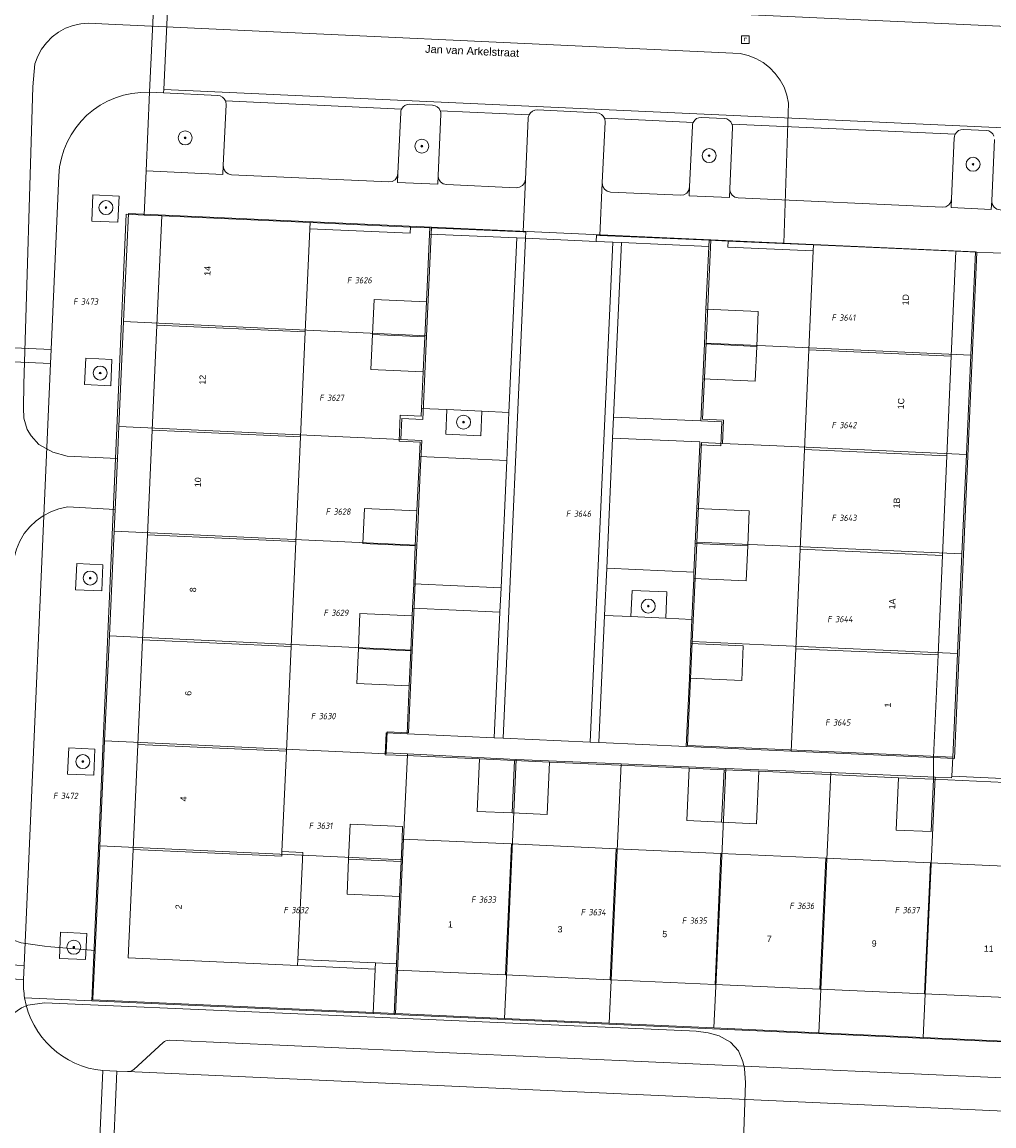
# Model space of a CAD drawing. Header units: metres. Extents: x 207466 to 209466, y 475780 to 477780.
# Tile 7 of 189: x 207663 to 207719, y 476227 to 476290. Entities that reach past the tile are written whole.
import ezdxf
from ezdxf.enums import TextEntityAlignment as Align

# ---------------------------------------------------------------- set-up
doc = ezdxf.new("R2010")
doc.units = ezdxf.units.M
doc.layers.get('0').update_dxf_attribs({"color": 253, "linetype": 'CONTINUOUS'})
doc.layers.add('B-RO-GR-BOOM-S', color=7, linetype='CONTINUOUS', lineweight=0, true_color=0x6d8a47)
doc.layers.add('B-RO-OG-BEBOUWING-GV', color=7, linetype='CONTINUOUS', lineweight=0, true_color=0xa50000)
for name, color, linetype, lineweight in [('B-RO-IE-TERREINAFSCHEIDING_KUNSTMATIG_MUUR-GV', 253, 'CONTINUOUS', 0), ('B-RO-OG-BEBOUWING-T18', 7, 'CONTINUOUS', 0), ('B-RO-OG-TERREIN_CULTUURSCHEIDING-GV', 253, 'CONTINUOUS', 0), ('B-RO-OG-TERREIN_ERF-GV', 253, 'CONTINUOUS', 0), ('B-RO-OG-TERREIN_ONBEGROEID-GV', 253, 'CONTINUOUS', 0), ('B-RO-OG-TOPOGRAFIE-T18', 7, 'CONTINUOUS', 0), ('B-RO-RI-GWA_RIOOLPUT-S', 253, 'CONTINUOUS', 0), ('B-RO-VH-VERHARDING_BETONSTRAATSTEEN-GV', 253, 'CONTINUOUS', 0), ('B-RO-VH-VERHARDING_TEGEL-GV', 253, 'CONTINUOUS', 0), ('B-WE-KG-GRENS_PERCEEL-GV', 150, 'CONTINUOUS', 18), ('B-WE-KG-GRENS_PERCEEL-S', 150, 'CONTINUOUS', 25)]:
    doc.layers.add(name, color=color, linetype=linetype, lineweight=lineweight)
doc.styles.add('NLCS-ISO', font='NLCS-ISO.ttf')
doc.styles.add('NLCS-ISO-M200-T18', font='NLCS-ISO.ttf', dxfattribs={"height": 1.8})

# ---------------------------------------------------------------- blocks, each defined once
blk = doc.blocks.new('SRI-PUT_INSPECTIEPUT_RIOOLPUT-SO1')
at = {"color": 0, "linetype": 'ByBlock', "lineweight": -2, "flags": 128}
blk.add_lwpolyline([(-1.125, -1.125), (1.125, -1.125), (1.125, 1.125), (-1.125, 1.125), (-1.125, -1.125)], dxfattribs=at)
at = {"color": 0, "linetype": 'ByBlock', "lineweight": -2, "insert": (0, 0.2828), "char_height": 1.5, "attachment_point": 5, "line_spacing_factor": 0.8, "style": 'NLCS-ISO'}
blk.add_mtext('{\\C0;r}', dxfattribs=at)
blk = doc.blocks.new('SGR-BOOM_01-SO1')
at = {"linetype": 'Continuous'}
h = blk.add_hatch(color=0, dxfattribs=at)
edge = h.paths.add_edge_path()
edge.add_arc((0, 0), 0.25, 0, 360)
at = {"color": 0, "linetype": 'ByBlock', "lineweight": -2}
for radius in [2, 0.25]:
    blk.add_circle((0, 0), radius, dxfattribs=at)
blk = doc.blocks.new('SKG-PERCEELNUMMER-SO')
at = {"style": 'NLCS-ISO', "oblique": 10, "flags": 1}
blk.add_attdef('GEMEENTECODE', text='', height=1.8, dxfattribs=at).set_placement((0, 2.55), align=Align.MIDDLE_CENTER)
at = {"style": 'NLCS-ISO', "oblique": 10}
blk.add_attdef('SECTIE', text='', height=1.8, dxfattribs=at).set_placement((-0.5, 0), align=Align.MIDDLE_RIGHT)
blk.add_attdef('PERCEELNUMMER', text='', height=1.8, dxfattribs=at).set_placement((0.5, 0), align=Align.MIDDLE_LEFT)

msp = doc.modelspace()

# ---------------------------------------------------------------- linework, layer by layer
at = {"layer": 'B-RO-IE-TERREINAFSCHEIDING_KUNSTMATIG_MUUR-GV', "flags": 128}
for points in [[(207685.653, 476278.39), (207679.913, 476278.643), (207679.897, 476278.293), (207685.637, 476278.04), (207685.653, 476278.39)], [(207692.083, 476278.106), (207686.752, 476278.341), (207686.736, 476277.991), (207691.731, 476277.771), (207692.231, 476277.749), (207692.246, 476278.098), (207692.083, 476278.106)], [(207702.722, 476277.636), (207696.479, 476277.912), (207696.279, 476277.92), (207696.263, 476277.571), (207697.212, 476277.529), (207697.712, 476277.507), (207702.707, 476277.286), (207702.722, 476277.636)], [(207708.703, 476277.372), (207703.821, 476277.587), (207703.806, 476277.237), (207708.688, 476277.022), (207708.703, 476277.372)], [(207683.642, 476236.31), (207679.209, 476236.511), (207679.193, 476236.161), (207683.626, 476235.96), (207683.642, 476236.31)]]:
    msp.add_lwpolyline(points, dxfattribs=at)
at = {"layer": 'B-RO-OG-BEBOUWING-GV', "flags": 128}
for points in [[(207679.897, 476278.293), (207679.913, 476278.643), (207671.422, 476279.028), (207671.139, 476272.773), (207679.631, 476272.389), (207679.897, 476278.293)], [(207716.844, 476277.005), (207708.703, 476277.372), (207708.688, 476277.022), (207708.438, 476271.364), (207716.579, 476271.004), (207716.844, 476277.005)], [(207686.561, 476274.105), (207683.564, 476274.241), (207683.474, 476272.243), (207686.471, 476272.108), (207686.561, 476274.105)], [(207705.542, 476273.565), (207702.545, 476273.7), (207702.455, 476271.703), (207705.452, 476271.567), (207705.542, 476273.565)], [(207679.631, 476272.389), (207671.139, 476272.773), (207670.868, 476266.779), (207679.361, 476266.395), (207679.631, 476272.389)], [(207686.471, 476272.108), (207683.474, 476272.243), (207683.383, 476270.245), (207686.38, 476270.11), (207686.471, 476272.108)], [(207705.452, 476271.567), (207702.455, 476271.703), (207702.365, 476269.705), (207705.362, 476269.569), (207705.452, 476271.567)], [(207716.579, 476271.004), (207708.438, 476271.364), (207708.186, 476265.669), (207716.327, 476265.309), (207716.579, 476271.004)], [(207679.361, 476266.395), (207670.868, 476266.779), (207670.597, 476260.785), (207679.09, 476260.401), (207679.361, 476266.395)], [(207716.327, 476265.309), (207708.186, 476265.669), (207707.934, 476259.975), (207716.075, 476259.615), (207716.327, 476265.309)], [(207686.012, 476262.156), (207683.015, 476262.292), (207682.924, 476260.294), (207685.921, 476260.159), (207686.012, 476262.156)], [(207705.025, 476262.161), (207702.028, 476262.296), (207701.938, 476260.299), (207704.934, 476260.163), (207705.025, 476262.161)], [(207679.09, 476260.401), (207670.597, 476260.785), (207670.326, 476254.791), (207678.82, 476254.407), (207679.09, 476260.401)], [(207704.934, 476260.163), (207701.938, 476260.299), (207701.863, 476258.654), (207701.847, 476258.301), (207704.844, 476258.165), (207704.934, 476260.163)], [(207716.075, 476259.615), (207707.934, 476259.975), (207707.683, 476254.28), (207715.824, 476253.92), (207716.075, 476259.615)], [(207685.752, 476256.153), (207682.755, 476256.288), (207682.665, 476254.29), (207685.662, 476254.155), (207685.752, 476256.153)], [(207678.82, 476254.407), (207670.326, 476254.791), (207670.055, 476248.797), (207678.549, 476248.413), (207678.82, 476254.407)], [(207704.684, 476254.45), (207701.687, 476254.585), (207701.597, 476252.588), (207704.594, 476252.452), (207704.684, 476254.45)], [(207685.662, 476254.155), (207682.665, 476254.29), (207682.574, 476252.292), (207685.571, 476252.157), (207685.662, 476254.155)], [(207715.824, 476253.92), (207707.683, 476254.28), (207707.424, 476248.422), (207715.565, 476248.056), (207715.824, 476253.92)], [(207678.549, 476248.413), (207670.055, 476248.797), (207669.783, 476242.804), (207678.279, 476242.419), (207678.29, 476242.68), (207678.549, 476248.413)], [(207691.595, 476247.886), (207689.597, 476247.976), (207689.461, 476244.979), (207691.459, 476244.889), (207691.595, 476247.886)], [(207693.592, 476247.796), (207691.595, 476247.886), (207691.459, 476244.889), (207693.457, 476244.799), (207693.592, 476247.796)], [(207703.581, 476247.362), (207701.583, 476247.452), (207701.447, 476244.455), (207703.445, 476244.365), (207703.581, 476247.362)], [(207705.578, 476247.272), (207703.581, 476247.362), (207703.445, 476244.365), (207705.443, 476244.275), (207705.578, 476247.272)], [(207715.566, 476246.815), (207713.568, 476246.905), (207713.433, 476243.908), (207715.431, 476243.818), (207715.566, 476246.815)], [(207685.164, 476243.398), (207685.196, 476244.107), (207682.199, 476244.243), (207682.109, 476242.245), (207685.106, 476242.11), (207685.164, 476243.398)], [(207691.419, 476243.115), (207685.164, 476243.398), (207685.106, 476242.11), (207685.015, 476240.111), (207684.841, 476236.256), (207684.825, 476235.906), (207691.08, 476235.623), (207691.419, 476243.115)], [(207697.412, 476242.844), (207691.419, 476243.115), (207691.08, 476235.623), (207697.073, 476235.352), (207697.412, 476242.844)], [(207679.485, 476242.626), (207678.29, 476242.68), (207678.279, 476242.419), (207669.783, 476242.804), (207669.503, 476236.599), (207679.193, 476236.161), (207679.209, 476236.511), (207679.485, 476242.626)], [(207703.406, 476242.573), (207697.412, 476242.844), (207697.073, 476235.352), (207703.067, 476235.08), (207703.406, 476242.573)], [(207709.4, 476242.302), (207703.406, 476242.573), (207703.067, 476235.08), (207709.061, 476234.809), (207709.4, 476242.302)], [(207685.106, 476242.11), (207682.109, 476242.245), (207682.018, 476240.247), (207685.015, 476240.111), (207685.106, 476242.11)], [(207715.394, 476242.031), (207709.4, 476242.302), (207709.061, 476234.809), (207715.055, 476234.538), (207715.394, 476242.031)], [(207722.587, 476241.705), (207715.394, 476242.031), (207715.055, 476234.538), (207722.248, 476234.213), (207722.587, 476241.705)]]:
    msp.add_lwpolyline(points, dxfattribs=at)
at = {"layer": 'B-RO-OG-TERREIN_CULTUURSCHEIDING-GV', "flags": 128}
for points in [[(207674.621, 476285.918), (207671.524, 476286.059), (207670.725, 476286.095), (207670.52, 476281.6), (207674.915, 476281.4), (207674.938, 476281.899), (207675.098, 476285.395)], [(207686.908, 476285.357), (207685.61, 476285.416)], [(207685.087, 476284.939), (207684.928, 476281.443), (207684.905, 476280.944), (207687.203, 476280.839), (207687.225, 476281.338), (207687.385, 476284.835)], [(207701.77, 476284.178), (207701.61, 476280.682), (207701.588, 476280.182), (207703.885, 476280.077), (207703.908, 476280.577), (207704.068, 476284.073)], [(207703.591, 476284.595), (207702.292, 476284.655)], [(207716.754, 476283.494), (207716.595, 476279.998), (207716.572, 476279.498), (207718.87, 476279.393), (207718.892, 476279.893), (207719.052, 476283.389)], [(207718.575, 476283.912), (207717.277, 476283.971)]]:
    msp.add_lwpolyline(points, dxfattribs=at)
at = {"layer": 'B-RO-OG-TERREIN_CULTUURSCHEIDING-GV'}
for centre, radius, start, end in [((207674.599, 476285.42), 0.498, 20.79869, 87.46949), ((207674.603, 476285.418), 0.495, 357.35806, 21.19842), ((207685.586, 476284.918), 0.499, 87.26252, 153.91229), ((207686.886, 476284.859), 0.498, 20.79869, 87.46949), ((207685.616, 476284.908), 0.53, 154.44119, 176.67074), ((207686.891, 476284.857), 0.494, 357.43742, 21.20976), ((207702.254, 476284.159), 0.484, 153.3638, 177.74813), ((207702.269, 476284.157), 0.499, 87.35785, 153.92347), ((207703.569, 476284.096), 0.5, 21.00977, 87.42809), ((207703.573, 476284.096), 0.495, 357.35806, 21.19842), ((207717.283, 476283.463), 0.53, 154.44119, 176.67074), ((207717.253, 476283.473), 0.499, 87.26252, 153.91229), ((207718.55, 476283.41), 0.503, 21.11444, 87.15373)]:
    msp.add_arc(centre, radius, start, end, dxfattribs=at)
at = {"layer": 'B-RO-OG-TERREIN_ERF-GV', "flags": 128}
for points in [[(207670.326, 476254.791), (207670.597, 476260.785), (207670.868, 476266.779), (207671.139, 476272.773), (207671.422, 476279.028), (207670.405, 476279.074), (207669.387, 476279.12), (207667.413, 476234.14), (207683.511, 476233.418), (207683.626, 476235.96), (207679.193, 476236.161), (207669.503, 476236.599), (207669.783, 476242.804), (207670.055, 476248.797), (207670.326, 476254.791)], [(207685.448, 476249.412), (207685.571, 476252.157), (207682.574, 476252.292), (207682.665, 476254.29), (207682.755, 476256.288), (207685.752, 476256.153), (207685.77, 476256.588), (207685.829, 476257.987), (207685.921, 476260.159), (207682.924, 476260.294), (207683.015, 476262.292), (207686.012, 476262.156), (207686.156, 476265.27), (207686.194, 476266.086), (207684.995, 476266.14), (207685.063, 476267.639), (207686.263, 476267.584), (207686.283, 476268.017), (207686.38, 476270.11), (207683.383, 476270.245), (207683.474, 476272.243), (207683.564, 476274.241), (207686.561, 476274.105), (207686.736, 476277.991), (207686.752, 476278.341), (207685.653, 476278.39), (207685.637, 476278.04), (207679.897, 476278.293), (207679.631, 476272.389), (207679.361, 476266.395), (207679.09, 476260.401), (207678.82, 476254.407), (207678.549, 476248.413), (207678.29, 476242.68), (207679.485, 476242.626), (207679.209, 476236.511), (207683.642, 476236.31), (207684.841, 476236.256), (207685.015, 476240.111), (207682.018, 476240.247), (207682.109, 476242.245), (207682.199, 476244.243), (207685.196, 476244.107), (207685.164, 476243.398), (207691.419, 476243.115), (207697.412, 476242.844), (207703.406, 476242.573), (207709.4, 476242.302), (207715.394, 476242.031), (207722.587, 476241.705)], [(207708.186, 476265.669), (207708.438, 476271.364), (207708.688, 476277.022), (207703.806, 476277.237), (207703.821, 476277.587), (207702.722, 476277.636), (207702.707, 476277.286), (207702.545, 476273.7), (207705.542, 476273.565), (207705.452, 476271.567), (207705.362, 476269.569), (207702.365, 476269.705), (207702.255, 476267.3), (207703.454, 476267.246), (207703.392, 476265.881), (207702.193, 476265.934), (207702.028, 476262.296), (207705.025, 476262.161), (207704.934, 476260.163), (207704.844, 476258.165), (207701.847, 476258.301), (207701.746, 476255.957), (207701.687, 476254.585), (207704.684, 476254.45), (207704.594, 476252.452), (207701.597, 476252.588), (207701.421, 476248.693), (207707.424, 476248.422), (207707.683, 476254.28), (207707.934, 476259.975), (207708.186, 476265.669)], [(207718.043, 476276.953), (207716.844, 476277.005), (207716.579, 476271.004), (207716.327, 476265.309), (207716.075, 476259.615), (207715.824, 476253.92), (207715.565, 476248.056), (207716.763, 476248.003), (207718.043, 476276.953)], [(207720.481, 476246.585), (207715.566, 476246.815), (207715.431, 476243.818), (207713.433, 476243.908), (207713.568, 476246.905), (207705.578, 476247.272), (207705.443, 476244.275), (207703.445, 476244.365), (207701.447, 476244.455), (207701.583, 476247.452), (207693.592, 476247.796), (207693.457, 476244.799), (207691.459, 476244.889), (207689.461, 476244.979), (207689.597, 476247.976), (207685.391, 476248.166), (207684.193, 476248.22), (207684.249, 476249.466), (207685.448, 476249.412)], [(207722.248, 476234.213), (207715.055, 476234.538), (207709.061, 476234.809), (207703.067, 476235.08), (207697.073, 476235.352), (207691.08, 476235.623), (207684.825, 476235.906), (207684.71, 476233.363), (207739.773, 476230.89)]]:
    msp.add_lwpolyline(points, dxfattribs=at)
at = {"layer": 'B-RO-OG-TERREIN_ONBEGROEID-GV', "flags": 128}
for points in [[(207667.484, 476280.225), (207667.418, 476278.726), (207668.917, 476278.66), (207668.983, 476280.159), (207667.484, 476280.225)], [(207667.074, 476270.884), (207667.008, 476269.385), (207668.507, 476269.319), (207668.573, 476270.818), (207667.074, 476270.884)], [(207689.733, 476267.857), (207687.735, 476267.95), (207687.672, 476266.551), (207689.67, 476266.459), (207689.733, 476267.857)], [(207666.559, 476259.145), (207666.493, 476257.646), (207667.992, 476257.581), (207668.057, 476259.079), (207666.559, 476259.145)], [(207698.251, 476256.114), (207700.249, 476256.024), (207700.317, 476257.523), (207698.319, 476257.612), (207698.251, 476256.114)], [(207666.096, 476248.605), (207666.031, 476247.106), (207667.529, 476247.041), (207667.595, 476248.539), (207666.096, 476248.605)], [(207665.568, 476236.567), (207667.067, 476236.501), (207667.132, 476237.999), (207665.634, 476238.065), (207665.568, 476236.567)]]:
    msp.add_lwpolyline(points, dxfattribs=at)
at = {"layer": 'B-RO-VH-VERHARDING_BETONSTRAATSTEEN-GV', "flags": 128}
for points in [[(207666.229, 476297.249), (207660.283, 476297.511), (207659.59, 476281.978), (207659.157, 476272.281), (207659.129, 476271.657), (207665.095, 476271.395), (207665.53, 476281.319)], [(207671.798, 476292.053), (207670.999, 476292.089), (207670.725, 476286.095), (207671.524, 476286.059), (207671.533, 476286.259), (207671.798, 476292.053)], [(207670.725, 476286.095), (207670.999, 476292.089)], [(207742.391, 476288.831), (207703.877, 476290.589), (207699.082, 476290.807), (207672.11, 476292.038), (207671.798, 476292.053), (207671.533, 476286.259), (207742.127, 476283.037), (207742.391, 476288.831)], [(207671.533, 476286.259), (207671.524, 476286.059), (207674.621, 476285.918)], [(207732.061, 476283.296), (207742.118, 476282.837), (207742.127, 476283.037), (207671.533, 476286.259)], [(207675.098, 476285.395), (207674.938, 476281.899), (207674.967, 476281.706), (207675.068, 476281.539), (207675.225, 476281.423), (207675.415, 476281.377), (207684.405, 476280.966), (207684.598, 476280.996), (207684.765, 476281.097), (207684.881, 476281.254), (207684.928, 476281.443), (207685.087, 476284.939)], [(207685.138, 476285.137), (207675.065, 476285.597)], [(207675.065, 476285.597), (207685.138, 476285.137)], [(207685.61, 476285.416), (207686.908, 476285.357)], [(207687.385, 476284.835), (207687.225, 476281.338), (207687.255, 476281.145), (207687.356, 476280.978), (207687.513, 476280.863), (207687.702, 476280.816), (207691.698, 476280.634), (207691.891, 476280.663), (207692.058, 476280.764), (207692.173, 476280.921), (207692.22, 476281.11), (207692.38, 476284.607)], [(207687.352, 476285.036), (207692.431, 476284.804)], [(207692.431, 476284.804), (207687.352, 476285.036)], [(207692.902, 476285.083), (207696.298, 476284.928)], [(207696.775, 476284.406), (207696.616, 476280.91), (207696.645, 476280.717), (207696.746, 476280.55), (207696.903, 476280.434), (207697.092, 476280.387), (207701.088, 476280.205), (207701.281, 476280.234), (207701.448, 476280.335), (207701.564, 476280.492), (207701.61, 476280.682), (207701.77, 476284.178)], [(207696.743, 476284.608), (207701.821, 476284.376)], [(207701.821, 476284.376), (207696.743, 476284.608)], [(207702.292, 476284.655), (207703.591, 476284.595)], [(207704.068, 476284.073), (207703.908, 476280.577), (207703.937, 476280.384), (207704.038, 476280.217), (207704.195, 476280.101), (207704.385, 476280.054), (207716.073, 476279.521), (207716.265, 476279.55), (207716.432, 476279.651), (207716.548, 476279.808), (207716.595, 476279.998), (207716.754, 476283.494)], [(207704.035, 476284.275), (207716.805, 476283.692)], [(207716.805, 476283.692), (207704.035, 476284.275)], [(207717.277, 476283.971), (207718.575, 476283.912)], [(207719.052, 476283.389), (207718.892, 476279.893), (207718.922, 476279.7), (207719.023, 476279.533), (207719.18, 476279.417), (207719.369, 476279.371), (207730.857, 476278.846), (207731.05, 476278.876), (207731.217, 476278.976), (207731.333, 476279.134), (207731.379, 476279.323), (207731.539, 476282.819)], [(207691.731, 476277.771), (207686.736, 476277.991), (207686.561, 476274.105), (207686.471, 476272.108), (207686.38, 476270.11), (207686.283, 476268.017), (207687.735, 476267.95), (207689.733, 476267.857), (207691.281, 476267.785), (207691.731, 476277.771)], [(207692.231, 476277.749), (207691.731, 476277.771), (207691.281, 476267.785), (207691.157, 476265.038), (207690.829, 476257.762), (207690.766, 476256.363), (207690.442, 476249.186), (207690.942, 476249.164), (207692.231, 476277.749)], [(207697.212, 476277.529), (207696.263, 476277.571), (207692.231, 476277.749), (207690.942, 476249.164), (207695.927, 476248.94), (207697.212, 476277.529)], [(207697.209, 476266.326), (207697.263, 476267.525), (207697.712, 476277.507), (207697.212, 476277.529), (207695.927, 476248.94), (207696.426, 476248.917), (207696.753, 476256.181), (207696.874, 476258.879), (207697.209, 476266.326)], [(207702.545, 476273.7), (207702.707, 476277.286), (207697.712, 476277.507), (207697.263, 476267.525), (207702.255, 476267.3), (207702.365, 476269.705), (207702.455, 476271.703), (207702.545, 476273.7)], [(207665.095, 476271.395), (207659.129, 476271.657), (207659.093, 476270.858), (207665.06, 476270.596), (207665.095, 476271.395)], [(207665.06, 476270.596), (207659.093, 476270.858), (207657.556, 476236.424), (207663.548, 476236.161), (207665.06, 476270.596)], [(207687.735, 476267.95), (207686.283, 476268.017), (207686.263, 476267.584), (207685.063, 476267.639), (207684.995, 476266.14), (207686.194, 476266.086), (207686.156, 476265.27), (207691.157, 476265.038), (207691.281, 476267.785), (207689.733, 476267.857), (207689.67, 476266.459), (207687.672, 476266.551), (207687.735, 476267.95)], [(207702.255, 476267.3), (207697.263, 476267.525), (207697.209, 476266.326), (207702.201, 476266.102), (207702.193, 476265.934), (207703.392, 476265.881), (207703.454, 476267.246), (207702.255, 476267.3)], [(207702.193, 476265.934), (207702.201, 476266.102), (207697.209, 476266.326), (207696.874, 476258.879), (207701.863, 476258.654), (207701.938, 476260.299), (207702.028, 476262.296), (207702.193, 476265.934)], [(207691.157, 476265.038), (207686.156, 476265.27), (207686.012, 476262.156), (207685.921, 476260.159), (207685.829, 476257.987), (207690.829, 476257.762), (207691.157, 476265.038)], [(207701.847, 476258.301), (207701.863, 476258.654), (207696.874, 476258.879), (207696.753, 476256.181), (207698.251, 476256.114), (207698.319, 476257.612), (207700.317, 476257.523), (207700.249, 476256.024), (207701.746, 476255.957), (207701.847, 476258.301)], [(207690.829, 476257.762), (207685.829, 476257.987), (207685.77, 476256.588), (207690.766, 476256.363), (207690.829, 476257.762)], [(207690.766, 476256.363), (207685.77, 476256.588), (207685.752, 476256.153), (207685.662, 476254.155), (207685.571, 476252.157), (207685.448, 476249.412), (207690.442, 476249.186), (207690.766, 476256.363)], [(207701.597, 476252.588), (207701.687, 476254.585), (207701.746, 476255.957), (207700.249, 476256.024), (207698.251, 476256.114), (207696.753, 476256.181), (207696.426, 476248.917), (207701.421, 476248.693), (207701.597, 476252.588)], [(207707.424, 476248.422), (207701.421, 476248.693), (207696.426, 476248.917), (207695.927, 476248.94), (207690.942, 476249.164), (207690.442, 476249.186), (207685.448, 476249.412), (207684.249, 476249.466), (207684.193, 476248.22), (207685.391, 476248.166), (207689.597, 476247.976), (207691.595, 476247.886), (207693.592, 476247.796), (207701.583, 476247.452), (207703.581, 476247.362), (207705.578, 476247.272), (207713.568, 476246.905), (207715.566, 476246.815), (207715.565, 476248.056), (207707.424, 476248.422)], [(207663.548, 476236.161), (207657.556, 476236.424), (207657.52, 476235.624), (207663.513, 476235.361), (207663.548, 476236.161)], [(207663.513, 476235.361), (207657.52, 476235.624), (207656.788, 476219.384), (207662.776, 476219.113), (207662.788, 476219.385)], [(207671.492, 476231.758), (207669.814, 476230.225), (207669.736, 476230.166), (207669.647, 476230.124), (207669.552, 476230.1), (207669.454, 476230.095), (207731.42, 476227.311), (207731.322, 476227.325), (207731.229, 476227.358), (207731.145, 476227.409), (207731.072, 476227.475), (207729.555, 476229.149)], [(207729.207, 476229.313), (207671.852, 476231.889)], [(207667.786, 476224.164), (207668.055, 476230.157)], [(207668.854, 476230.122), (207668.055, 476230.157), (207667.786, 476224.164), (207668.585, 476224.128), (207668.594, 476224.327), (207668.854, 476230.122)], [(207732.206, 476227.276), (207731.42, 476227.311), (207669.454, 476230.095), (207668.854, 476230.122), (207668.594, 476224.327), (207731.946, 476221.482), (207732.206, 476227.276)]]:
    msp.add_lwpolyline(points, dxfattribs=at)
at = {"layer": 'B-RO-VH-VERHARDING_BETONSTRAATSTEEN-GV'}
for centre, radius, start, end in [((207670.525, 476281.1), 4.999, 87.7027, 177.48478), ((207674.599, 476285.42), 0.498, 20.79869, 87.46949), ((207674.603, 476285.418), 0.495, 357.35806, 21.19842), ((207685.586, 476284.918), 0.499, 87.26252, 153.91229), ((207686.886, 476284.859), 0.498, 20.79869, 87.46949), ((207685.616, 476284.908), 0.53, 154.44119, 176.67074), ((207686.891, 476284.857), 0.494, 357.43742, 21.20976), ((207692.864, 476284.587), 0.485, 153.37289, 177.59858), ((207692.879, 476284.585), 0.499, 87.35785, 153.92347), ((207696.275, 476284.426), 0.502, 21.2288, 87.33129), ((207696.249, 476284.426), 0.526, 357.79618, 20.20733), ((207702.254, 476284.159), 0.484, 153.3638, 177.74813), ((207702.269, 476284.157), 0.499, 87.35785, 153.92347), ((207703.569, 476284.096), 0.5, 21.00977, 87.42809), ((207703.573, 476284.096), 0.495, 357.35806, 21.19842), ((207717.283, 476283.463), 0.53, 154.44119, 176.67074), ((207717.253, 476283.473), 0.499, 87.26252, 153.91229), ((207718.55, 476283.41), 0.503, 21.11444, 87.15373), ((207668.522, 476235.146), 5.014, 177.53857, 189.55964), ((207668.519, 476235.146), 5.011, 189.57338, 264.68551), ((207671.831, 476231.385), 0.504, 87.66264, 132.32913)]:
    msp.add_arc(centre, radius, start, end, dxfattribs=at)
at = {"layer": 'B-RO-VH-VERHARDING_TEGEL-GV', "flags": 128}
for points in [[(207710.863, 476292.322), (207709.664, 476292.377), (207703.97, 476292.636), (207703.877, 476290.589), (207742.391, 476288.831), (207745.969, 476288.667), (207746.414, 476290.699), (207743.185, 476290.847), (207742.086, 476290.897), (207710.863, 476292.322)], [(207670.405, 476279.074), (207670.52, 476281.6), (207670.725, 476286.095)], [(207696.298, 476284.928), (207692.902, 476285.083)], [(207692.38, 476284.607), (207692.22, 476281.11), (207692.083, 476278.106), (207692.246, 476278.098), (207692.231, 476277.749), (207696.263, 476277.571), (207696.279, 476277.92), (207696.479, 476277.912), (207696.616, 476280.91), (207696.775, 476284.406)], [(207692.22, 476281.11), (207692.173, 476280.921), (207692.058, 476280.764), (207691.891, 476280.663), (207691.698, 476280.634), (207687.702, 476280.816), (207687.513, 476280.863), (207687.356, 476280.978), (207687.255, 476281.145), (207687.225, 476281.338), (207687.203, 476280.839), (207684.905, 476280.944), (207684.928, 476281.443), (207684.881, 476281.254), (207684.765, 476281.097), (207684.598, 476280.996), (207684.405, 476280.966), (207675.415, 476281.377), (207675.225, 476281.423), (207675.068, 476281.539), (207674.967, 476281.706), (207674.938, 476281.899), (207674.915, 476281.4), (207670.52, 476281.6), (207670.405, 476279.074), (207671.422, 476279.028), (207679.913, 476278.643), (207685.653, 476278.39), (207686.752, 476278.341), (207692.083, 476278.106), (207692.22, 476281.11)], [(207665.53, 476281.319), (207665.095, 476271.395), (207665.06, 476270.596), (207663.548, 476236.161), (207663.513, 476235.361)], [(207719.023, 476279.533), (207718.922, 476279.7), (207718.892, 476279.893), (207718.87, 476279.393), (207716.572, 476279.498), (207716.595, 476279.998), (207716.548, 476279.808), (207716.432, 476279.651), (207716.265, 476279.55), (207716.073, 476279.521), (207704.385, 476280.054), (207704.195, 476280.101), (207704.038, 476280.217), (207703.937, 476280.384), (207703.908, 476280.577), (207703.885, 476280.077), (207701.588, 476280.182), (207701.61, 476280.682), (207701.564, 476280.492), (207701.448, 476280.335), (207701.281, 476280.234), (207701.088, 476280.205), (207697.092, 476280.387), (207696.903, 476280.434), (207696.746, 476280.55), (207696.645, 476280.717), (207696.616, 476280.91), (207696.479, 476277.912), (207702.722, 476277.636), (207703.821, 476277.587), (207708.703, 476277.372), (207716.844, 476277.005), (207718.043, 476276.953), (207720.84, 476276.83)], [(207667.484, 476280.225), (207668.983, 476280.159), (207668.917, 476278.66), (207667.418, 476278.726), (207667.484, 476280.225)], [(207663.578, 476234.313), (207667.413, 476234.14), (207669.387, 476279.12), (207670.405, 476279.074)], [(207720.84, 476276.83), (207718.043, 476276.953), (207716.763, 476248.003), (207715.565, 476248.056), (207715.566, 476246.815), (207720.481, 476246.585), (207722.479, 476246.495), (207727.665, 476246.25), (207729.663, 476246.16), (207735.092, 476245.923), (207737.09, 476245.833), (207739.897, 476245.705), (207739.916, 476248.204), (207739.919, 476248.507), (207719.629, 476249.433), (207720.84, 476276.83)], [(207667.074, 476270.884), (207668.573, 476270.818), (207668.507, 476269.319), (207667.008, 476269.385), (207667.074, 476270.884)], [(207666.559, 476259.145), (207668.057, 476259.079), (207667.992, 476257.581), (207666.493, 476257.646), (207666.559, 476259.145)], [(207666.096, 476248.605), (207667.595, 476248.539), (207667.529, 476247.041), (207666.031, 476247.106), (207666.096, 476248.605)], [(207667.067, 476236.501), (207665.568, 476236.567), (207665.634, 476238.065), (207667.132, 476237.999), (207667.067, 476236.501)], [(207684.825, 476235.906), (207684.841, 476236.256), (207683.642, 476236.31), (207683.626, 476235.96), (207683.511, 476233.418), (207684.71, 476233.363), (207684.825, 476235.906)], [(207732.291, 476229.174), (207739.754, 476228.839), (207739.773, 476230.89), (207684.71, 476233.363), (207683.511, 476233.418), (207667.413, 476234.14), (207663.578, 476234.313)], [(207668.055, 476230.157), (207668.854, 476230.122), (207669.454, 476230.095), (207669.552, 476230.1), (207669.647, 476230.124), (207669.736, 476230.166), (207669.814, 476230.225), (207671.492, 476231.758)], [(207671.852, 476231.889), (207729.207, 476229.313)]]:
    msp.add_lwpolyline(points, dxfattribs=at)
at = {"layer": 'B-RO-VH-VERHARDING_TEGEL-GV'}
for centre, radius, start, end in [((207670.525, 476281.1), 4.999, 87.7027, 177.48478), ((207692.864, 476284.587), 0.485, 153.37289, 177.59858), ((207692.879, 476284.585), 0.499, 87.35785, 153.92347), ((207696.275, 476284.426), 0.502, 21.2288, 87.33129), ((207696.249, 476284.426), 0.526, 357.79618, 20.20733), ((207668.522, 476235.146), 5.014, 177.53857, 189.55964), ((207668.519, 476235.146), 5.011, 189.57338, 264.68551), ((207671.831, 476231.385), 0.504, 87.66264, 132.32913)]:
    msp.add_arc(centre, radius, start, end, dxfattribs=at)
at = {"layer": 'B-WE-KG-GRENS_PERCEEL-GV'}
for points in [[(207663.302, 476260.433), (207663.557, 476260.859), (207663.868, 476261.248), (207664.229, 476261.59), (207664.633, 476261.88), (207665.073, 476262.112), (207665.541, 476262.281), (207666.027, 476262.386), (207668.752, 476262.23), (207668.884, 476265.15), (207666.002, 476265.281), (207665.192, 476265.523), (207664.385, 476265.953), (207663.948, 476266.453), (207663.725, 476266.82), (207663.54, 476267.453), (207663.512, 476268.059), (207663.526, 476269.397), (207664.04, 476286.398), (207664.168, 476287.729), (207664.328, 476288.159), (207664.547, 476288.563), (207664.822, 476288.931), (207665.146, 476289.256), (207665.513, 476289.532), (207665.916, 476289.752), (207666.346, 476289.914), (207666.794, 476290.012), (207667.252, 476290.046), (207668.373, 476289.994), (207704.507, 476288.313), (207704.965, 476288.204), (207705.403, 476288.031), (207705.812, 476287.799), (207706.185, 476287.511), (207706.513, 476287.174), (207706.791, 476286.794), (207707.013, 476286.379), (207707.174, 476285.936), (207707.272, 476285.476), (207706.999, 476277.461), (207717.968, 476276.965), (207717.701, 476271.07), (207717.444, 476265.384), (207717.187, 476259.699), (207716.93, 476254.012), (207716.662, 476248.087), (207716.613, 476246.994), (207722.847, 476246.712)], [(207722.16, 476231.728), (207714.975, 476232.053), (207709.001, 476232.323), (207702.999, 476232.594), (207697.01, 476232.865), (207691.021, 476233.136), (207684.786, 476233.418), (207667.484, 476234.201), (207667.487, 476234.26), (207667.612, 476237.025), (207665.071, 476237.241), (207664.711, 476237.271), (207663.376, 476237.467)], [(207663.39, 476233.742), (207663.761, 476233.898), (207664.717, 476234.031), (207701.61, 476232.422), (207701.979, 476232.406), (207702.671, 476232.313), (207703.303, 476232.148), (207703.956, 476231.789), (207704.417, 476231.281), (207704.662, 476230.68), (207704.753, 476230.281), (207704.806, 476229.453), (207704.565, 476222.212)]]:
    msp.add_lwpolyline(points, dxfattribs=at)
for points in [[(207706.999, 476277.461), (207707.272, 476285.476), (207707.174, 476285.936), (207707.013, 476286.379), (207706.791, 476286.794), (207706.513, 476287.174), (207706.185, 476287.511), (207705.812, 476287.799), (207705.403, 476288.031), (207704.965, 476288.204), (207704.507, 476288.313), (207668.373, 476289.994), (207667.252, 476290.046), (207666.794, 476290.012), (207666.346, 476289.914), (207665.916, 476289.752), (207665.513, 476289.532), (207665.146, 476289.256), (207664.822, 476288.931), (207664.547, 476288.563), (207664.328, 476288.159), (207664.168, 476287.729), (207664.04, 476286.398), (207663.526, 476269.397), (207663.512, 476268.059), (207663.54, 476267.453), (207663.725, 476266.82), (207663.948, 476266.453), (207664.385, 476265.953), (207665.192, 476265.523), (207666.002, 476265.281), (207668.884, 476265.15), (207668.967, 476266.988), (207669.239, 476272.982), (207669.518, 476279.157), (207686.853, 476278.373), (207702.826, 476277.65)], [(207669.239, 476272.982), (207686.568, 476272.173), (207686.853, 476278.373), (207669.518, 476279.157)], [(207685.469, 476248.267), (207691.699, 476247.946), (207697.691, 476247.692), (207703.683, 476247.438), (207705.577, 476247.362), (207709.682, 476247.197), (207715.666, 476246.931), (207716.59, 476246.892), (207716.613, 476246.994), (207716.662, 476248.087), (207705.626, 476248.569), (207701.489, 476248.751), (207701.764, 476254.682), (207702.024, 476260.318), (207702.027, 476260.373), (207702.179, 476263.646), (207702.291, 476266.063), (207703.489, 476266.008), (207703.551, 476267.346), (207702.353, 476267.401), (207702.55, 476271.757), (207702.826, 476277.65), (207686.853, 476278.373), (207686.568, 476272.173), (207686.348, 476267.38), (207685.149, 476267.435), (207685.094, 476266.237), (207686.293, 476266.182), (207686.209, 476264.367), (207686.065, 476261.235), (207686.017, 476260.19), (207685.739, 476254.196), (207685.524, 476249.466), (207684.306, 476249.522), (207684.251, 476248.323)], [(207702.55, 476271.757), (207706.798, 476271.564), (207717.701, 476271.07), (207717.968, 476276.965), (207706.999, 476277.461), (207702.826, 476277.65)], [(207685.149, 476267.435), (207686.348, 476267.38), (207686.568, 476272.173), (207669.239, 476272.982), (207668.967, 476266.988), (207685.094, 476266.237)], [(207702.55, 476271.757), (207702.353, 476267.401), (207703.551, 476267.346), (207703.489, 476266.008), (207706.604, 476265.875), (207717.444, 476265.384), (207717.701, 476271.07), (207706.798, 476271.564)], [(207686.017, 476260.19), (207686.065, 476261.235), (207686.209, 476264.367), (207686.293, 476266.182), (207685.094, 476266.237), (207668.967, 476266.988), (207668.884, 476265.15), (207668.752, 476262.23), (207668.696, 476260.994)], [(207702.179, 476263.646), (207702.027, 476260.373), (207717.187, 476259.699), (207717.444, 476265.384), (207706.604, 476265.875), (207703.489, 476266.008), (207702.291, 476266.063)], [(207668.154, 476249.006), (207668.425, 476255.008), (207668.696, 476260.994), (207668.752, 476262.23), (207666.027, 476262.386), (207665.541, 476262.281), (207665.073, 476262.112), (207664.633, 476261.88), (207664.229, 476261.59), (207663.868, 476261.248), (207663.557, 476260.859), (207663.302, 476260.433), (207663.107, 476259.975), (207662.977, 476259.495), (207661.953, 476239.834), (207662.007, 476239.178), (207662.238, 476238.279), (207662.39, 476238.029), (207662.935, 476237.607), (207663.376, 476237.467), (207664.711, 476237.271), (207665.071, 476237.241), (207667.612, 476237.025), (207667.883, 476243.012)], [(207668.425, 476255.008), (207685.739, 476254.196), (207686.017, 476260.19), (207668.696, 476260.994)], [(207701.764, 476254.682), (207705.865, 476254.5), (207716.93, 476254.012), (207717.187, 476259.699), (207702.027, 476260.373), (207702.024, 476260.318)], [(207684.251, 476248.323), (207684.306, 476249.522), (207685.524, 476249.466), (207685.739, 476254.196), (207668.425, 476255.008), (207668.154, 476249.006), (207684.248, 476248.263)], [(207705.626, 476248.569), (207716.662, 476248.087), (207716.93, 476254.012), (207705.865, 476254.5), (207701.764, 476254.682), (207701.489, 476248.751)], [(207685.469, 476248.267), (207684.251, 476248.323), (207684.248, 476248.263), (207668.154, 476249.006), (207667.883, 476243.012), (207685.191, 476242.216), (207685.468, 476248.21)], [(207684.917, 476236.255), (207684.786, 476233.418), (207691.021, 476233.136), (207691.152, 476235.984), (207691.699, 476247.946), (207685.469, 476248.267), (207685.468, 476248.21), (207685.191, 476242.216)], [(207691.021, 476233.136), (207697.01, 476232.865), (207697.142, 476235.724), (207697.691, 476247.692), (207691.699, 476247.946), (207691.152, 476235.984)], [(207703.144, 476235.76), (207703.683, 476247.438), (207697.691, 476247.692), (207697.142, 476235.724), (207697.01, 476232.865), (207702.999, 476232.594)], [(207703.144, 476235.76), (207702.999, 476232.594), (207709.001, 476232.323), (207709.682, 476247.197), (207705.577, 476247.362), (207703.683, 476247.438)], [(207714.975, 476232.053), (207715.666, 476246.931), (207709.682, 476247.197), (207709.001, 476232.323)], [(207715.666, 476246.931), (207714.975, 476232.053), (207722.16, 476231.728), (207722.847, 476246.712), (207716.613, 476246.994), (207716.59, 476246.892)], [(207685.191, 476242.216), (207667.883, 476243.012), (207667.612, 476237.025), (207667.487, 476234.26), (207667.484, 476234.201), (207684.786, 476233.418), (207684.917, 476236.255)], [(207704.142, 476213.525), (207704.565, 476222.212), (207704.806, 476229.453), (207704.753, 476230.281), (207704.662, 476230.68), (207704.417, 476231.281), (207703.956, 476231.789), (207703.303, 476232.148), (207702.671, 476232.313), (207701.979, 476232.406), (207701.61, 476232.422), (207664.717, 476234.031), (207663.761, 476233.898), (207663.39, 476233.742), (207662.657, 476233.227), (207662.111, 476232.422), (207661.556, 476231.237), (207659.997, 476196.61), (207667.268, 476196.216), (207668.125, 476215.154)]]:
    msp.add_lwpolyline(points, close=True, dxfattribs=at)

# ---------------------------------------------------------------- block references
at = {"layer": 'B-RO-GR-BOOM-S', "xscale": 0.2, "yscale": 0.2, "zscale": 0.2}
for p in [(207672.756, 476283.486), (207686.295, 476283.014), (207702.728, 476282.471), (207717.823, 476281.976), (207668.228, 476279.5), (207667.897, 476270.041), (207688.683, 476267.235), (207667.331, 476258.319), (207699.249, 476256.715), (207666.907, 476247.823), (207666.388, 476237.209)]:
    msp.add_blockref('SGR-BOOM_01-SO1', p, dxfattribs=at)
at = {"layer": 'B-RO-RI-GWA_RIOOLPUT-S', "xscale": 0.2, "yscale": 0.2, "zscale": 0.2}
msp.add_blockref('SRI-PUT_INSPECTIEPUT_RIOOLPUT-SO1', (207704.8, 476289.1), dxfattribs=at)
at = {"layer": 'B-WE-KG-GRENS_PERCEEL-S', "xscale": 0.2, "yscale": 0.2, "zscale": 0.2}
for p, values in [((207682.361, 476275.347), {'PERCEELNUMMER': '3626', 'SECTIE': 'F'}), ((207666.698, 476274.126), {'PERCEELNUMMER': '3473', 'SECTIE': 'F'}), ((207710.076, 476273.211), {'PERCEELNUMMER': '3641', 'SECTIE': 'F'}), ((207680.779, 476268.629), {'PERCEELNUMMER': '3627', 'SECTIE': 'F'}), ((207710.076, 476267.062), {'PERCEELNUMMER': '3642', 'SECTIE': 'F'}), ((207681.141, 476262.119), {'PERCEELNUMMER': '3628', 'SECTIE': 'F'}), ((207694.885, 476261.998), {'PERCEELNUMMER': '3646', 'SECTIE': 'F'}), ((207710.076, 476261.757), {'PERCEELNUMMER': '3643', 'SECTIE': 'F'}), ((207681.02, 476256.332), {'PERCEELNUMMER': '3629', 'SECTIE': 'F'}), ((207709.835, 476255.97), {'PERCEELNUMMER': '3644', 'SECTIE': 'F'}), ((207680.297, 476250.424), {'PERCEELNUMMER': '3630', 'SECTIE': 'F'}), ((207709.715, 476250.063), {'PERCEELNUMMER': '3645', 'SECTIE': 'F'}), ((207665.549, 476245.863), {'PERCEELNUMMER': '3472', 'SECTIE': 'F'}), ((207680.177, 476244.155), {'PERCEELNUMMER': '3631', 'SECTIE': 'F'}), ((207689.46, 476239.935), {'PERCEELNUMMER': '3633', 'SECTIE': 'F'}), ((207678.73, 476239.333), {'PERCEELNUMMER': '3632', 'SECTIE': 'F'}), ((207695.729, 476239.212), {'PERCEELNUMMER': '3634', 'SECTIE': 'F'}), ((207707.665, 476239.574), {'PERCEELNUMMER': '3636', 'SECTIE': 'F'}), ((207713.693, 476239.333), {'PERCEELNUMMER': '3637', 'SECTIE': 'F'}), ((207701.516, 476238.73), {'PERCEELNUMMER': '3635', 'SECTIE': 'F'})]:
    msp.add_blockref('SKG-PERCEELNUMMER-SO', p, dxfattribs=at).add_auto_attribs(values)

# ---------------------------------------------------------------- texts
at = {"layer": 'B-RO-OG-BEBOUWING-T18', "char_height": 0.36, "attachment_point": 5, "line_spacing_factor": 0.8, "style": 'NLCS-ISO-M200-T18'}
for s, insert, rotation in [('{\\fArial|b0|i0|c0|p34;\\C256;14}', (207674.032, 476275.882), 87.4), ('{\\fArial|b0|i0|c0|p34;\\C256;1D}', (207713.969, 476274.233), 87.5), ('{\\fArial|b0|i0|c0|p34;\\C256;12}', (207673.751, 476269.657), 87.4), ('{\\fArial|b0|i0|c0|p34;\\C256;1C}', (207713.706, 476268.289), 87.5), ('{\\fArial|b0|i0|c0|p34;\\C256;10}', (207673.486, 476263.798), 87.4), ('{\\fArial|b0|i0|c0|p34;\\C256;1B}', (207713.455, 476262.609), 87.5), ('{\\fArial|b0|i0|c0|p34;\\C256;8}', (207673.208, 476257.649), 87.4), ('{\\fArial|b0|i0|c0|p34;\\C256;1A}', (207713.2, 476256.837), 87.5), ('{\\fArial|b0|i0|c0|p34;\\C256;6}', (207672.94, 476251.728), 87.4), ('{\\fArial|b0|i0|c0|p34;\\C256;1}', (207712.945, 476251.059), 87.5), ('{\\fArial|b0|i0|c0|p34;\\C256;4}', (207672.667, 476245.691), 87.4), ('{\\fArial|b0|i0|c0|p34;\\C256;2}', (207672.388, 476239.52), 87.4), ('{\\fArial|b0|i0|c0|p34;\\C256;1}', (207687.93, 476238.518), 357.4), ('{\\fArial|b0|i0|c0|p34;\\C256;3}', (207694.202, 476238.235), 357.4), ('{\\fArial|b0|i0|c0|p34;\\C256;5}', (207700.189, 476237.963), 357.4), ('{\\fArial|b0|i0|c0|p34;\\C256;7}', (207706.172, 476237.692), 357.4), ('{\\fArial|b0|i0|c0|p34;\\C256;9}', (207712.168, 476237.421), 357.4), ('{\\fArial|b0|i0|c0|p34;\\C256;11}', (207718.721, 476237.125), 357.4)]:
    msp.add_mtext(s, dxfattribs=dict(at, insert=insert, rotation=rotation))
at = {"layer": 'B-RO-OG-TOPOGRAFIE-T18', "insert": (207689.172, 476288.457), "char_height": 0.45, "attachment_point": 5, "rotation": 357.4, "line_spacing_factor": 0.8, "style": 'NLCS-ISO-M200-T18'}
msp.add_mtext('{\\fArial|b0|i0|c0|p34;\\C256;Jan van Arkelstraat}', dxfattribs=at)

doc.saveas('drawing.dxf')
